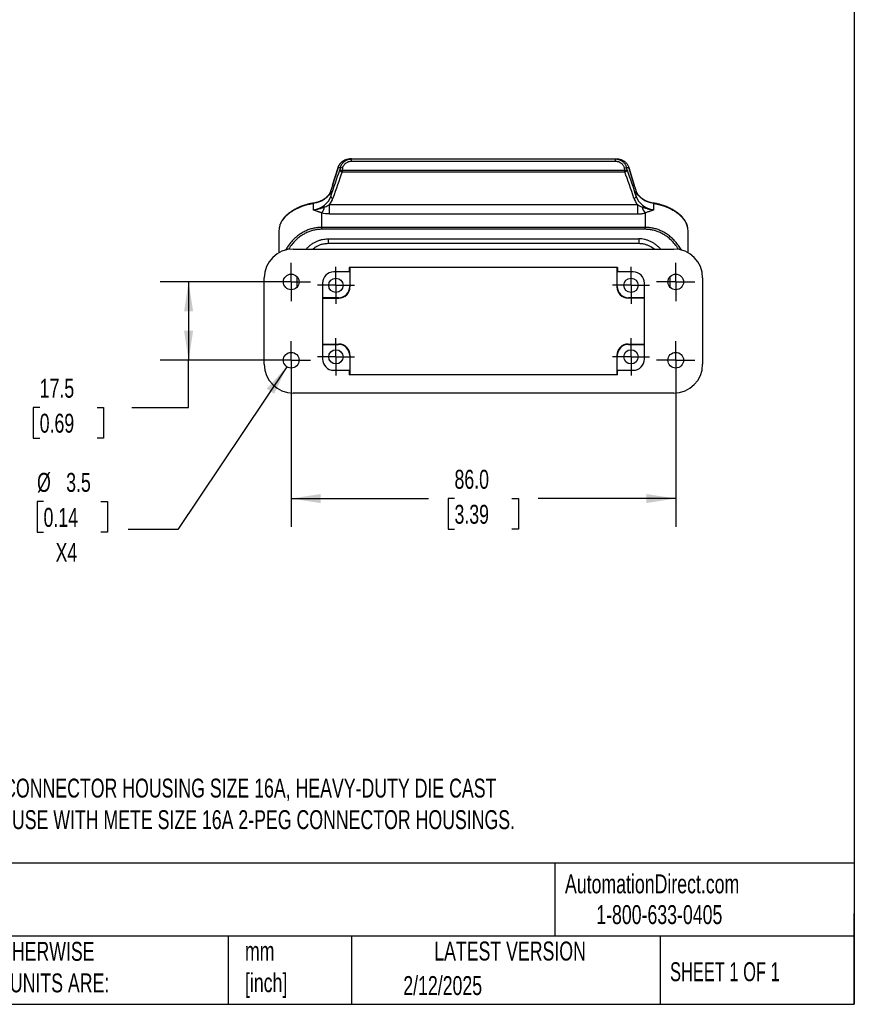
# Model space of a CAD drawing. Header units: millimetres. Extents: x 8 to 546, y 13 to 419.
# Tile 9 of 13: x 359 to 546, y 13 to 233. Entities that reach past the tile are written whole.
import ezdxf

# ---------------------------------------------------------------- set-up
doc = ezdxf.new("R2010")
doc.units = ezdxf.units.MM
doc.header["$LTSCALE"] = 2
doc.linetypes.add('SLD-Center', pattern=[19.05, 15.24, -1.27, 1.27, -1.27])
doc.linetypes.add('SLD-Solid', pattern=[0])
doc.layers.add('CENTER', color=40, linetype='SLD-Center')
doc.layers.add('DIMENSIONS', color=140, linetype='SLD-Solid', lineweight=25)
doc.layers.add('TEXT', color=140, linetype='SLD-Solid', lineweight=25)
doc.styles.add('SLDTEXTSTYLE0', font='TXT', dxfattribs={"width": 0.7})
doc.styles.add('SLDTEXTSTYLE1', font='TXT', dxfattribs={"width": 0.65})
doc.dimstyles.new('SLDDIMSTYLE0', dxfattribs={"dimtxt": 4.316016, "dimasz": 6.604, "dimexe": 0, "dimexo": 0.0625, "dimgap": 1.079004, "dimtad": 0, "dimtih": 1, "dimtoh": 1, "dimrnd": 1e-09, "dimzin": 4, "dimdsep": 46, "dimtxsty": 'SLDTEXTSTYLE0', "dimsah": 1, "dimcen": 0.09, "dimadec": 0, "dimazin": 1, "dimtfac": 1, "dimtofl": 0, "dimtmove": 0, "dimatfit": 3, "dimfxl": 0, "dimfrac": 2, "dimtolj": 1, "dimtzin": 12, "dimarcsym": 0})
doc.dimstyles.new('SLDDIMSTYLE2', dxfattribs={"dimtxt": 4.316016, "dimasz": 6.604, "dimexe": 0, "dimexo": 0.0625, "dimgap": 1.079004, "dimtad": 0, "dimtih": 1, "dimtoh": 1, "dimrnd": 1e-09, "dimzin": 12, "dimdsep": 46, "dimtxsty": 'SLDTEXTSTYLE0', "dimsah": 1, "dimcen": 0.09, "dimadec": 0, "dimazin": 3, "dimtfac": 1, "dimtofl": 0, "dimtmove": 0, "dimatfit": 3, "dimfxl": 0, "dimfrac": 2, "dimtolj": 1, "dimtzin": 12, "dimarcsym": 0})
doc.dimstyles.new('SLDDIMSTYLE4', dxfattribs={"dimtxt": 4.316016, "dimasz": 6.604, "dimexe": 0, "dimexo": 0.0625, "dimgap": 1.079004, "dimtad": 0, "dimtih": 1, "dimtoh": 1, "dimrnd": 1e-09, "dimzin": 12, "dimdsep": 46, "dimtxsty": 'SLDTEXTSTYLE0', "dimsah": 1, "dimcen": 0, "dimadec": 0, "dimazin": 3, "dimtfac": 1, "dimtofl": 0, "dimtmove": 0, "dimatfit": 3, "dimfxl": 0, "dimfrac": 2, "dimtolj": 1, "dimtzin": 12, "dimarcsym": 0})

# ---------------------------------------------------------------- blocks, each defined once
blk = doc.blocks.new('_D_8')
at = {"layer": 'DIMENSIONS'}
for p, q in [((420.16, 154.2), (420.16, 119.45)), ((506.16, 154.2), (506.16, 119.45)), ((420.16, 125.8), (450.84, 125.8)), ((456.68, 125.8), (455.23, 125.8)), ((455.23, 125.8), (455.23, 118.94)), ((469.51, 125.8), (470.96, 125.8)), ((470.96, 125.8), (470.96, 118.94)), ((506.16, 125.8), (475.36, 125.8)), ((455.23, 118.94), (456.68, 118.94)), ((470.96, 118.94), (469.51, 118.94))]:
    blk.add_line(p, q, dxfattribs=at)
for points in [[(420.16, 125.8), (426.76, 124.78), (426.76, 126.81)], [(506.16, 125.8), (499.55, 126.81), (499.55, 124.78)]]:
    blk.add_solid(points, dxfattribs=at)
at = {"layer": 'DIMENSIONS', "char_height": 4.233, "attachment_point": 1, "style": 'SLDTEXTSTYLE0'}
for s, insert in [('86.0', (456.68, 132.22)), ('3.39', (456.68, 124.39))]:
    blk.add_mtext(s, dxfattribs=dict(at, insert=insert))
blk = doc.blocks.new('_D_9')
at = {"layer": 'DIMENSIONS'}
for p, q in [((417.62, 174.24), (390.86, 174.24)), ((397.21, 174.24), (397.21, 156.74)), ((417.62, 156.74), (390.86, 156.74)), ((397.21, 146.16), (397.21, 156.74)), ((363.91, 146.16), (362.46, 146.16)), ((362.46, 146.16), (362.46, 139.3)), ((376.73, 146.16), (378.18, 146.16)), ((378.18, 146.16), (378.18, 139.3)), ((384.51, 146.16), (397.21, 146.16)), ((362.46, 139.3), (363.91, 139.3)), ((378.18, 139.3), (376.73, 139.3))]:
    blk.add_line(p, q, dxfattribs=at)
for points in [[(397.21, 174.24), (396.2, 167.63), (398.23, 167.63)], [(397.21, 156.74), (398.23, 163.34), (396.2, 163.34)]]:
    blk.add_solid(points, dxfattribs=at)
at = {"layer": 'DIMENSIONS', "char_height": 4.233, "attachment_point": 1, "style": 'SLDTEXTSTYLE0'}
for s, insert in [('17.5', (363.91, 152.58)), ('0.69', (363.91, 144.76))]:
    blk.add_mtext(s, dxfattribs=dict(at, insert=insert))
blk = doc.blocks.new('_D_10')
at = {"layer": 'DIMENSIONS'}
for p, q in [((419.18, 155.28), (394.79, 118.84)), ((364.77, 125.11), (363.32, 125.11)), ((363.32, 125.11), (363.32, 118.25)), ((377.6, 125.11), (379.05, 125.11)), ((379.05, 125.11), (379.05, 118.25)), ((363.32, 118.25), (364.77, 118.25)), ((379.05, 118.25), (377.6, 118.25)), ((394.79, 118.84), (383.67, 118.84))]:
    blk.add_line(p, q, dxfattribs=at)
blk.add_solid([(419.18, 155.28), (414.67, 150.36), (416.35, 149.23)], dxfattribs=at)
at = {"layer": 'DIMENSIONS', "char_height": 4.233, "attachment_point": 1, "style": 'SLDTEXTSTYLE0'}
for s, insert in [('%%c', (363.31, 131.53)), ('3.5', (369.83, 131.53)), ('0.14', (364.77, 123.7)), ('X4', (367.46, 115.88))]:
    blk.add_mtext(s, dxfattribs=dict(at, insert=insert))
blk = doc.blocks.new('SW_CENTERMARKSYMBOL_7')
at = {"layer": 'CENTER', "color": 0}
for p, q in [((0, 2.54), (0, 4.14)), ((0, 0), (0, 2.54)), ((-2.54, 0), (-4.14, 0)), ((0, 0), (-2.54, 0)), ((0, 0), (0, -2.54)), ((0, 0), (2.54, 0)), ((2.54, 0), (4.14, 0)), ((0, -2.54), (0, -4.14))]:
    blk.add_line(p, q, dxfattribs=at)
blk = doc.blocks.new('SW_CENTERMARKSYMBOL_8')
at = {"layer": 'CENTER', "color": 0}
for p, q in [((0, 2.54), (0, 4.14)), ((0, 0), (0, 2.54)), ((-2.54, 0), (-4.14, 0)), ((0, 0), (-2.54, 0)), ((0, 0), (0, -2.54)), ((0, 0), (2.54, 0)), ((2.54, 0), (4.14, 0)), ((0, -2.54), (0, -4.14))]:
    blk.add_line(p, q, dxfattribs=at)
blk = doc.blocks.new('SW_CENTERMARKSYMBOL_9')
at = {"layer": 'CENTER', "color": 0}
for p, q in [((0, 2.54), (0, 4.14)), ((0, 0), (0, 2.54)), ((-2.54, 0), (-4.14, 0)), ((0, 0), (-2.54, 0)), ((0, 0), (0, -2.54)), ((0, 0), (2.54, 0)), ((2.54, 0), (4.14, 0)), ((0, -2.54), (0, -4.14))]:
    blk.add_line(p, q, dxfattribs=at)
blk = doc.blocks.new('SW_CENTERMARKSYMBOL_10')
at = {"layer": 'CENTER', "color": 0}
for p, q in [((0, 2.54), (0, 4.14)), ((0, 0), (0, 2.54)), ((-2.54, 0), (-4.14, 0)), ((0, 0), (-2.54, 0)), ((0, 0), (0, -2.54)), ((0, 0), (2.54, 0)), ((2.54, 0), (4.14, 0)), ((0, -2.54), (0, -4.14))]:
    blk.add_line(p, q, dxfattribs=at)
blk = doc.blocks.new('SW_CENTERMARKSYMBOL_11')
at = {"layer": 'CENTER', "color": 0}
for p, q in [((0, 2.54), (0, 4.29)), ((0, 0), (0, 2.54)), ((-2.54, 0), (-4.29, 0)), ((0, 0), (-2.54, 0)), ((0, 0), (0, -2.54)), ((0, 0), (2.54, 0)), ((2.54, 0), (4.29, 0)), ((0, -2.54), (0, -4.29))]:
    blk.add_line(p, q, dxfattribs=at)
blk = doc.blocks.new('SW_CENTERMARKSYMBOL_12')
at = {"layer": 'CENTER', "color": 0}
for p, q in [((0, 2.54), (0, 4.29)), ((0, 0), (0, 2.54)), ((-2.54, 0), (-4.29, 0)), ((0, 0), (-2.54, 0)), ((0, 0), (0, -2.54)), ((0, 0), (2.54, 0)), ((2.54, 0), (4.29, 0)), ((0, -2.54), (0, -4.29))]:
    blk.add_line(p, q, dxfattribs=at)
blk = doc.blocks.new('SW_CENTERMARKSYMBOL_13')
at = {"layer": 'CENTER', "color": 0}
for p, q in [((0, 2.54), (0, 4.29)), ((0, 0), (0, 2.54)), ((-2.54, 0), (-4.29, 0)), ((0, 0), (-2.54, 0)), ((0, 0), (0, -2.54)), ((0, 0), (2.54, 0)), ((2.54, 0), (4.29, 0)), ((0, -2.54), (0, -4.29))]:
    blk.add_line(p, q, dxfattribs=at)
blk = doc.blocks.new('SW_CENTERMARKSYMBOL_14')
at = {"layer": 'CENTER', "color": 0}
for p, q in [((0, 2.54), (0, 4.29)), ((0, 0), (0, 2.54)), ((-2.54, 0), (-4.29, 0)), ((0, 0), (-2.54, 0)), ((0, 0), (0, -2.54)), ((0, 0), (2.54, 0)), ((2.54, 0), (4.29, 0)), ((0, -2.54), (0, -4.29))]:
    blk.add_line(p, q, dxfattribs=at)

msp = doc.modelspace()

# ---------------------------------------------------------------- linework, layer by layer
for p, q in [((433.619, 201.735), (433.205, 201.735)), ((433.619, 201.235), (433.619, 201.735)), ((433.619, 201.735), (492.697, 201.735)), ((433.619, 201.235), (492.697, 201.235)), ((492.697, 201.235), (492.697, 201.735)), ((492.697, 201.735), (493.111, 201.735)), ((429.417, 195.857), (430.635, 199.796)), ((430.641, 199.831), (429.422, 195.893)), ((430.635, 199.796), (430.641, 199.831)), ((430.635, 199.796), (431.17, 199.796)), ((430.695, 199.947), (430.65, 199.852)), ((431.17, 199.796), (431.053, 199.291)), ((431.053, 199.291), (431.536, 199.179)), ((431.653, 199.683), (431.17, 199.796)), ((431.653, 199.683), (431.536, 199.179)), ((494.78, 199.179), (431.536, 199.179)), ((431.536, 199.179), (431.536, 198.835)), ((431.536, 198.835), (494.78, 198.835)), ((494.663, 199.683), (495.146, 199.796)), ((494.663, 199.683), (494.78, 199.179)), ((494.78, 199.179), (495.263, 199.291)), ((494.78, 198.835), (494.78, 199.179)), ((495.263, 199.291), (495.146, 199.796)), ((495.146, 199.796), (495.681, 199.796)), ((495.667, 199.853), (495.64, 199.907)), ((496.894, 195.893), (495.676, 199.831)), ((495.681, 199.796), (495.676, 199.831)), ((495.681, 199.796), (496.899, 195.857)), ((429.015, 194.585), (429.015, 193.334)), ((429.432, 195.915), (429.032, 194.65)), ((429.422, 195.893), (429.417, 195.857)), ((497.284, 194.65), (496.885, 195.915)), ((496.894, 195.893), (496.899, 195.857)), ((497.301, 193.334), (497.301, 194.585)), ((425.152, 190.318), (425.152, 191.802)), ((428.728, 191.558), (497.588, 191.558)), ((428.728, 189.43), (428.728, 191.558)), ((497.588, 191.558), (497.588, 189.43)), ((501.164, 191.802), (501.164, 190.318)), ((427.008, 186.44), (427.008, 189.661)), ((428.728, 189.43), (497.588, 189.43)), ((499.308, 189.661), (499.308, 186.44)), ((417.408, 185.688), (417.408, 180.752)), ((427.008, 186.007), (427.008, 186.44)), ((499.308, 186.44), (427.008, 186.44)), ((499.308, 186.007), (427.008, 186.007)), ((499.308, 186.007), (499.308, 186.44)), ((508.908, 180.752), (508.908, 185.688)), ((428.408, 183.871), (497.908, 183.871)), ((428.408, 183.871), (428.408, 182.871)), ((428.408, 182.871), (497.908, 182.871)), ((497.908, 183.871), (497.908, 182.871)), ((420.594, 181.592), (505.722, 181.592)), ((433.158, 176.485), (429.658, 176.485)), ((493.158, 177.485), (433.158, 177.485)), ((433.158, 177.485), (433.158, 176.485)), ((433.234, 177.485), (433.234, 173.209)), ((433.308, 177.485), (433.308, 173.135)), ((493.008, 177.485), (493.008, 173.135)), ((493.082, 173.209), (493.082, 177.485)), ((493.158, 177.485), (493.158, 176.485)), ((496.658, 176.485), (493.158, 176.485)), ((414.137, 155.835), (414.137, 175.135)), ((421.408, 175.46), (421.408, 173.01)), ((427.158, 173.985), (427.158, 156.985)), ((499.158, 156.985), (499.158, 173.985)), ((504.908, 173.01), (504.908, 175.46)), ((512.179, 175.135), (512.179, 155.835)), ((433.234, 173.209), (433.308, 173.135)), ((493.008, 173.135), (493.082, 173.209)), ((430.734, 170.709), (427.158, 170.709)), ((427.158, 170.635), (430.808, 170.635)), ((430.808, 170.635), (430.734, 170.709)), ((495.582, 170.709), (495.508, 170.635)), ((499.158, 170.635), (495.508, 170.635)), ((499.158, 170.709), (495.582, 170.709)), ((427.158, 160.335), (430.808, 160.335)), ((427.158, 160.261), (430.734, 160.261)), ((430.808, 160.335), (430.734, 160.261)), ((495.508, 160.335), (495.582, 160.261)), ((495.508, 160.335), (499.158, 160.335)), ((495.582, 160.261), (499.158, 160.261)), ((433.308, 157.835), (433.234, 157.761)), ((433.234, 157.761), (433.234, 153.485)), ((433.308, 157.835), (433.308, 153.485)), ((493.082, 157.761), (493.008, 157.835)), ((493.008, 157.835), (493.008, 153.485)), ((493.082, 153.485), (493.082, 157.761)), ((429.658, 154.485), (433.158, 154.485)), ((433.158, 154.485), (433.158, 153.485)), ((493.158, 153.485), (493.158, 154.485)), ((493.158, 154.485), (496.658, 154.485)), ((493.158, 153.485), (433.158, 153.485)), ((505.722, 149.378), (420.594, 149.378))]:
    msp.add_line(p, q)
at = {"flags": 128}
for points in [[(430.641, 199.831), (430.645, 199.842), (430.65, 199.853)], [(495.676, 199.831), (495.672, 199.842), (495.667, 199.853)], [(429.015, 194.585), (429.026, 194.637), (429.032, 194.651)], [(497.301, 194.585), (497.291, 194.637), (497.284, 194.651)], [(425.152, 191.802), (425.157, 191.838), (425.165, 191.861), (425.176, 191.872), (425.177, 191.872)], [(501.164, 191.802), (501.159, 191.838), (501.151, 191.861), (501.141, 191.872), (501.139, 191.872)]]:
    msp.add_lwpolyline(points, dxfattribs=at)
for centre, radius in [((420.158, 174.235), 1.75), ((430.158, 173.485), 1.6), ((496.158, 173.485), 1.6), ((506.158, 174.235), 1.75), ((430.158, 157.485), 1.6), ((496.158, 157.485), 1.6), ((420.158, 156.735), 1.75), ((506.158, 156.735), 1.75)]:
    msp.add_circle(centre, radius)
for centre, radius, start, end in [((429.54, 193.475), 0.544, 195.05195, 265.50903), ((496.776, 193.475), 0.544, 274.49099, 344.94798), ((424.994, 191.436), 2.685, 318.59508, 350.37347), ((501.322, 191.436), 2.685, 189.62653, 221.40492), ((419.319, 188.971), 0.275, 133.92553, 164.34392), ((506.998, 188.971), 0.275, 15.65552, 46.1093), ((420.594, 175.135), 6.457, 90, 180), ((505.722, 175.135), 6.457, 0, 90), ((429.658, 173.985), 2.5, 90, 180), ((496.658, 173.985), 2.5, 0, 90), ((429.658, 156.985), 2.5, 180, 270), ((496.658, 156.985), 2.5, 270, 0), ((420.594, 155.835), 6.457, 180, 270), ((505.722, 155.835), 6.457, 270, 0)]:
    msp.add_arc(centre, radius, start, end)
for centre, major_axis in [((430.734, 173.209), (1.768, -1.768)), ((430.808, 173.135), (1.768, -1.768)), ((495.508, 173.135), (-1.768, -1.768)), ((495.582, 173.209), (-1.768, -1.768)), ((430.734, 157.761), (1.768, 1.768)), ((430.808, 157.835), (1.768, 1.768)), ((495.508, 157.835), (-1.768, 1.768)), ((495.582, 157.761), (-1.768, 1.768))]:
    msp.add_ellipse(centre, major_axis=major_axis, ratio=0.9999239, start_param=5.4978252, end_param=7.0685454)
for points, knots in [([(430.635, 199.796), (430.651, 199.846), (430.683, 199.947), (430.742, 200.094), (430.809, 200.236), (430.884, 200.375), (430.967, 200.508), (431.058, 200.636), (431.155, 200.758), (431.26, 200.875), (431.37, 200.985), (431.487, 201.089), (431.664, 201.231), (431.954, 201.422), (432.341, 201.596), (432.719, 201.694), (432.994, 201.731), (433.145, 201.734), (433.205, 201.735)], [0, 0, 0, 0, 0.0485113, 0.0965941, 0.1442882, 0.1916251, 0.2386297, 0.285321, 0.331713, 0.3778164, 0.4236393, 0.4691887, 0.5144716, 0.6213582, 0.76782, 0.8726434, 0.9499645, 1, 1, 1, 1]), ([(431.17, 199.796), (431.183, 199.846), (431.208, 199.949), (431.26, 200.1), (431.321, 200.251), (431.393, 200.399), (431.476, 200.544), (431.57, 200.685), (431.675, 200.822), (431.79, 200.953), (431.917, 201.077), (432.051, 201.192), (432.199, 201.3), (432.366, 201.405), (432.56, 201.506), (432.784, 201.597), (433.037, 201.672), (433.319, 201.725), (433.517, 201.732), (433.619, 201.735)], [0, 0, 0, 0, 0.04666645, 0.09405209, 0.14215897, 0.19098904, 0.24054417, 0.29082615, 0.34183668, 0.39357741, 0.4460499, 0.49925565, 0.55092735, 0.60922072, 0.67413579, 0.74567214, 0.82382903, 0.9086054, 1, 1, 1, 1]), ([(431.653, 199.683), (431.663, 199.725), (431.686, 199.815), (431.736, 199.959), (431.806, 200.12), (431.93, 200.343), (432.113, 200.58), (432.356, 200.805), (432.633, 200.991), (432.925, 201.123), (433.207, 201.197), (433.425, 201.23), (433.559, 201.234), (433.619, 201.235)], [0, 0, 0, 0, 0.0474855, 0.1036826, 0.1685063, 0.2419461, 0.3868168, 0.4987772, 0.6086925, 0.7563475, 0.85119, 0.9324505, 1, 1, 1, 1]), ([(492.697, 201.735), (492.749, 201.734), (492.852, 201.732), (493.003, 201.718), (493.147, 201.696), (493.284, 201.667), (493.414, 201.632), (493.537, 201.593), (493.652, 201.549), (493.76, 201.501), (493.861, 201.452), (493.954, 201.401), (494.041, 201.348), (494.121, 201.296), (494.194, 201.244), (494.319, 201.148), (494.487, 200.999), (494.68, 200.78), (494.842, 200.547), (494.974, 200.303), (495.078, 200.053), (495.124, 199.881), (495.146, 199.796)], [0, 0, 0, 0, 0.0465452, 0.091434, 0.1346664, 0.1762424, 0.2161621, 0.2544254, 0.2910324, 0.325983, 0.3592774, 0.3909155, 0.4208974, 0.4492234, 0.4758933, 0.5009076, 0.5891413, 0.6753443, 0.7595236, 0.841687, 0.9218428, 1, 1, 1, 1]), ([(492.697, 201.235), (492.741, 201.234), (492.837, 201.233), (492.991, 201.216), (493.163, 201.184), (493.41, 201.114), (493.683, 200.991), (493.96, 200.805), (494.204, 200.58), (494.399, 200.327), (494.535, 200.071), (494.616, 199.868), (494.649, 199.74), (494.663, 199.683)], [0, 0, 0, 0, 0.0493741, 0.1064952, 0.1712813, 0.2437075, 0.3913541, 0.5012783, 0.6132296, 0.7581099, 0.8540848, 0.9347538, 1, 1, 1, 1]), ([(493.111, 201.735), (493.153, 201.735), (493.254, 201.733), (493.434, 201.717), (493.665, 201.677), (493.983, 201.589), (494.345, 201.431), (494.675, 201.219), (494.93, 201.005), (495.13, 200.799), (495.308, 200.573), (495.462, 200.329), (495.59, 200.07), (495.651, 199.887), (495.681, 199.796)], [0, 0, 0, 0, 0.0349712, 0.0853124, 0.1510044, 0.2322644, 0.3630205, 0.4856517, 0.5688664, 0.6529928, 0.7380754, 0.8241822, 0.9114287, 1, 1, 1, 1]), ([(431.053, 199.291), (431.049, 199.25), (431.056, 199.203), (431.1, 199.105), (431.136, 199.055), (431.231, 198.964), (431.29, 198.925), (431.413, 198.866), (431.477, 198.846), (431.536, 198.835)], [0, 0, 0, 0, 0.25, 0.25, 0.5, 0.5, 0.75, 0.75, 1, 1, 1, 1]), ([(494.78, 198.835), (494.839, 198.846), (494.903, 198.866), (495.026, 198.925), (495.085, 198.964), (495.18, 199.055), (495.217, 199.105), (495.26, 199.203), (495.267, 199.25), (495.263, 199.291)], [0, 0, 0, 0, 0.25, 0.25, 0.5, 0.5, 0.75, 0.75, 1, 1, 1, 1]), ([(429.032, 194.65), (428.946, 194.431), (428.788, 194.024), (428.431, 193.53), (428.078, 193.159), (427.72, 192.862), (427.31, 192.585), (426.77, 192.305), (426.055, 192.034), (425.486, 191.929), (425.177, 191.872)], [0, 0, 0, 0, 0.1527988, 0.2828035, 0.3900995, 0.4756003, 0.5700273, 0.68815, 0.8306179, 1, 1, 1, 1]), ([(501.139, 191.872), (500.923, 191.909), (500.534, 191.976), (500.039, 192.123), (499.633, 192.277), (499.222, 192.467), (498.739, 192.75), (498.19, 193.183), (497.759, 193.683), (497.453, 194.192), (497.342, 194.494), (497.284, 194.65)], [0, 0, 0, 0, 0.117719, 0.2122521, 0.2849829, 0.3633172, 0.4738363, 0.6167135, 0.7920029, 0.8918946, 1, 1, 1, 1]), ([(419.054, 189.045), (419.106, 189.092), (419.211, 189.188), (419.377, 189.33), (419.551, 189.47), (419.732, 189.609), (419.92, 189.747), (420.114, 189.882), (420.316, 190.015), (420.524, 190.146), (420.738, 190.274), (420.958, 190.399), (421.184, 190.521), (421.416, 190.64), (421.721, 190.787), (422.105, 190.958), (422.575, 191.145), (423.062, 191.316), (423.564, 191.469), (424.08, 191.602), (424.61, 191.717), (424.971, 191.774), (425.152, 191.802)], [0, 0, 0, 0, 0.03875299, 0.0774203, 0.1160142, 0.15454595, 0.19302594, 0.23146377, 0.26986834, 0.30824798, 0.34661056, 0.38496358, 0.4233143, 0.46166984, 0.50003726, 0.57082961, 0.64173412, 0.71280191, 0.78409049, 0.85566603, 0.92760574, 1, 1, 1, 1]), ([(425.177, 191.872), (424.85, 191.817), (424.259, 191.718), (423.496, 191.515), (422.927, 191.333), (422.526, 191.186), (422.215, 191.063), (421.921, 190.938), (421.592, 190.787), (421.208, 190.596), (420.758, 190.35), (420.239, 190.031), (419.665, 189.631), (419.316, 189.331), (419.128, 189.169)], [0, 0, 0, 0, 0.1330129, 0.24044614, 0.32294293, 0.38088477, 0.4207596, 0.46589668, 0.51846129, 0.57917335, 0.65615775, 0.75172214, 0.86611703, 1, 1, 1, 1]), ([(507.188, 189.169), (507, 189.331), (506.651, 189.631), (506.077, 190.031), (505.558, 190.35), (505.108, 190.596), (504.724, 190.787), (504.395, 190.938), (504.101, 191.063), (503.79, 191.186), (503.389, 191.333), (502.821, 191.515), (502.057, 191.718), (501.466, 191.817), (501.139, 191.872)], [0, 0, 0, 0, 0.133883, 0.2482779, 0.3438424, 0.4208268, 0.481539, 0.5341036, 0.5792407, 0.6191154, 0.6770572, 0.7595539, 0.8669871, 1, 1, 1, 1]), ([(501.164, 191.802), (501.262, 191.787), (501.457, 191.758), (501.747, 191.704), (502.033, 191.645), (502.316, 191.58), (502.594, 191.509), (502.869, 191.432), (503.139, 191.35), (503.405, 191.262), (503.666, 191.17), (503.922, 191.073), (504.174, 190.971), (504.421, 190.865), (504.732, 190.723), (505.101, 190.54), (505.518, 190.312), (505.915, 190.073), (506.289, 189.826), (506.639, 189.571), (506.968, 189.31), (507.164, 189.133), (507.262, 189.045)], [0, 0, 0, 0, 0.0390499, 0.0779546, 0.1167297, 0.1553897, 0.1939479, 0.2324163, 0.2708063, 0.3091281, 0.3473914, 0.385605, 0.4237771, 0.4619155, 0.5000275, 0.5712674, 0.6424843, 0.7137246, 0.7850377, 0.8564782, 0.9281085, 1, 1, 1, 1]), ([(427.641, 190.987), (427.552, 190.949), (427.367, 190.869), (427.077, 190.758), (426.767, 190.652), (426.419, 190.547), (426.03, 190.451), (425.6, 190.368), (425.302, 190.335), (425.152, 190.318)], [0, 0, 0, 0, 0.1163896, 0.239137, 0.3673069, 0.5000458, 0.6625765, 0.8294435, 1, 1, 1, 1]), ([(427.008, 189.661), (426.955, 189.677), (426.847, 189.711), (426.687, 189.763), (426.525, 189.818), (426.36, 189.876), (426.192, 189.935), (426.01, 190.002), (425.806, 190.079), (425.617, 190.15), (425.396, 190.233), (425.253, 190.283), (425.152, 190.318)], [0, 0, 0, 0, 0.0754013, 0.1539208, 0.2356565, 0.3206954, 0.4091145, 0.5009827, 0.6169449, 0.7505437, 0.8229381, 1, 1, 1, 1]), ([(497.588, 189.43), (497.649, 189.431), (497.77, 189.432), (497.95, 189.44), (498.128, 189.453), (498.304, 189.471), (498.516, 189.498), (498.763, 189.538), (499.041, 189.593), (499.219, 189.638), (499.308, 189.661)], [0, 0, 0, 0, 0.1010771, 0.2015249, 0.3015393, 0.4012787, 0.5008653, 0.6671852, 0.8335591, 1, 1, 1, 1]), ([(501.164, 190.318), (501.089, 190.326), (500.945, 190.341), (500.739, 190.37), (500.553, 190.401), (500.384, 190.434), (500.233, 190.467), (500.099, 190.498), (499.981, 190.528), (499.761, 190.587), (499.446, 190.683), (499.046, 190.827), (498.796, 190.935), (498.675, 190.987)], [0, 0, 0, 0, 0.0849768, 0.1632944, 0.2350732, 0.3004289, 0.3594782, 0.4123406, 0.4591381, 0.4999928, 0.6757745, 0.8431018, 1, 1, 1, 1]), ([(501.164, 190.318), (501.063, 190.283), (500.92, 190.233), (500.699, 190.15), (500.51, 190.079), (500.253, 189.982), (499.965, 189.878), (499.638, 189.765), (499.415, 189.694), (499.308, 189.661)], [0, 0, 0, 0, 0.1770694, 0.2494748, 0.3830648, 0.4990543, 0.6793285, 0.8460912, 1, 1, 1, 1]), ([(419.128, 189.169), (418.925, 188.97), (418.5, 188.556), (418.002, 187.843), (417.601, 187.031), (417.492, 186.44), (417.435, 186.134)], [0, 0, 0, 0, 0.2194898, 0.4591752, 0.7194612, 1, 1, 1, 1]), ([(508.881, 186.134), (508.833, 186.406), (508.736, 186.95), (508.374, 187.737), (507.878, 188.487), (507.417, 188.942), (507.188, 189.169)], [0, 0, 0, 0, 0.2532842, 0.5048572, 0.7539078, 1, 1, 1, 1]), ([(427.008, 186.44), (426.709, 186.431), (426.109, 186.412), (425.213, 186.262), (424.329, 186.022), (423.454, 185.681), (422.593, 185.235), (421.754, 184.678), (420.95, 184.013), (420.132, 183.167), (419.431, 182.279), (419.061, 181.606), (418.918, 181.345)], [0, 0, 0, 0, 0.0893259, 0.1794265, 0.2705305, 0.3628589, 0.4595977, 0.559716, 0.6634082, 0.7708489, 0.9110776, 1, 1, 1, 1]), ([(427.008, 186.007), (426.73, 185.998), (426.174, 185.981), (425.331, 185.842), (424.486, 185.613), (423.637, 185.278), (422.81, 184.842), (422.009, 184.301), (421.254, 183.665), (420.483, 182.851), (419.899, 182.12), (419.612, 181.598), (419.545, 181.476)], [0, 0, 0, 0, 0.0910957, 0.1824725, 0.2798326, 0.3780695, 0.4814506, 0.5862271, 0.6946961, 0.8048474, 0.9540716, 1, 1, 1, 1]), ([(507.418, 181.34), (507.394, 181.389), (507.202, 181.766), (506.767, 182.408), (506.104, 183.256), (505.365, 184.012), (504.562, 184.678), (503.723, 185.235), (502.862, 185.681), (501.987, 186.022), (501.103, 186.262), (500.208, 186.412), (499.607, 186.431), (499.308, 186.44)], [0, 0, 0, 0, 0.0163503, 0.1263063, 0.2303636, 0.3376381, 0.441168, 0.541128, 0.6377119, 0.7298963, 0.8208574, 0.9108159, 1, 1, 1, 1]), ([(506.772, 181.474), (506.704, 181.597), (506.418, 182.119), (505.833, 182.851), (505.063, 183.665), (504.307, 184.301), (503.507, 184.842), (502.679, 185.277), (501.83, 185.613), (500.985, 185.841), (500.142, 185.981), (499.586, 185.998), (499.308, 186.007)], [0, 0, 0, 0, 0.0460793, 0.1953218, 0.3053935, 0.413896, 0.5185929, 0.6220097, 0.7201682, 0.8175656, 0.9088947, 1, 1, 1, 1]), ([(423.544, 181.592), (423.691, 181.752), (424.01, 182.099), (424.563, 182.557), (425.178, 182.975), (425.815, 183.31), (426.468, 183.566), (427.324, 183.807), (427.98, 183.845), (428.408, 183.871)], [0, 0, 0, 0, 0.1175093, 0.2554201, 0.3884726, 0.5199202, 0.6446627, 0.7684599, 1, 1, 1, 1]), ([(424.979, 181.592), (425.213, 181.771), (425.581, 182.052), (426.18, 182.371), (426.776, 182.617), (427.535, 182.824), (428.102, 182.854), (428.408, 182.871)], [0, 0, 0, 0, 0.2361966, 0.3713463, 0.5444354, 0.7542269, 1, 1, 1, 1]), ([(502.772, 181.592), (502.625, 181.752), (502.306, 182.099), (501.752, 182.558), (501.138, 182.975), (500.501, 183.31), (499.848, 183.568), (499.198, 183.743), (498.549, 183.851), (498.122, 183.864), (497.908, 183.871)], [0, 0, 0, 0, 0.1175639, 0.2553373, 0.388442, 0.5197522, 0.64455, 0.768212, 0.88429, 1, 1, 1, 1]), ([(497.908, 182.871), (498.193, 182.857), (498.729, 182.83), (499.462, 182.641), (500.071, 182.405), (500.688, 182.072), (501.11, 181.809), (501.334, 181.597), (501.339, 181.592)], [0, 0, 0, 0, 0.22869298, 0.43054844, 0.60523899, 0.75200236, 0.99464105, 1, 1, 1, 1])]:
    msp.add_open_spline(points, degree=3, knots=knots)
for points in [[(429.015, 193.334), (429.701, 195.432), (430.383, 197.425), (431.053, 199.291)], [(431.536, 198.835), (430.866, 196.986), (430.184, 195.012), (429.498, 192.933)], [(496.818, 192.933), (496.132, 195.012), (495.451, 196.986), (494.78, 198.835)], [(495.263, 199.291), (495.934, 197.425), (496.615, 195.432), (497.301, 193.334)], [(429.015, 194.585), (428.526, 193.079), (427.016, 192.064), (425.152, 191.802)], [(429.417, 195.857), (429.283, 195.424), (429.148, 194.999), (429.015, 194.585)], [(497.301, 194.585), (497.168, 194.999), (497.034, 195.424), (496.899, 195.857)], [(501.164, 191.802), (499.3, 192.064), (497.79, 193.079), (497.301, 194.585)], [(425.152, 190.318), (427.008, 190.632), (428.527, 191.852), (429.015, 193.334)], [(427.641, 190.987), (428.073, 191.178), (428.433, 191.38), (428.728, 191.558)], [(428.728, 191.558), (429.074, 191.977), (429.338, 192.442), (429.498, 192.933)], [(496.818, 192.933), (496.978, 192.442), (497.242, 191.977), (497.588, 191.558)], [(497.301, 193.334), (497.789, 191.852), (499.308, 190.632), (501.164, 190.318)], [(497.588, 191.558), (497.889, 191.377), (498.244, 191.177), (498.675, 190.987)], [(428.728, 189.43), (428.128, 189.43), (427.538, 189.52), (427.008, 189.661)], [(419.054, 189.045), (417.987, 188.059), (417.408, 186.878), (417.408, 185.688)], [(508.908, 185.688), (508.908, 186.878), (508.329, 188.059), (507.262, 189.045)]]:
    msp.add_open_spline(points, degree=3)
at = {"layer": 'TEXT'}
for p, q in [((546.1, 419.1), (546.1, 12.7)), ((546.1, 44.252), (12.7, 44.252)), ((479.151, 44.252), (479.151, 27.94)), ((546.1, 12.7), (546.1, 33.02)), ((546.1, 27.94), (12.7, 27.94)), ((406.049, 27.94), (406.049, 12.7)), ((433.624, 27.94), (433.624, 12.7)), ((502.697, 27.94), (502.697, 12.7)), ((12.7, 12.7), (546.1, 12.7))]:
    msp.add_line(p, q, dxfattribs=at)

# ---------------------------------------------------------------- block references
at = {"layer": 'CENTER'}
for name, p in [('SW_CENTERMARKSYMBOL_14', (420.158, 174.235)), ('SW_CENTERMARKSYMBOL_11', (506.158, 174.235)), ('SW_CENTERMARKSYMBOL_8', (430.158, 173.485)), ('SW_CENTERMARKSYMBOL_7', (496.158, 173.485)), ('SW_CENTERMARKSYMBOL_13', (420.158, 156.735)), ('SW_CENTERMARKSYMBOL_9', (430.158, 157.485)), ('SW_CENTERMARKSYMBOL_10', (496.158, 157.485)), ('SW_CENTERMARKSYMBOL_12', (506.158, 156.735))]:
    msp.add_blockref(name, p, dxfattribs=at)

# ---------------------------------------------------------------- texts
at = {"layer": 'TEXT'}
for s, insert, char_height, attachment_point, style in [('SINGLE LEVER, CONNECTOR HOUSING SIZE 16A, HEAVY-DUTY DIE CAST ^JALUMINUM. FOR USE WITH METE SIZE 16A 2-PEG CONNECTOR HOUSINGS.', (324.902, 63.164), 4.233333, 1, 'SLDTEXTSTYLE0'), ('AutomationDirect.com', (481.39, 41.753), 4.23333, 1, 'SLDTEXTSTYLE0'), ('1-800-633-0405', (488.383, 34.874), 4.23333, 1, 'SLDTEXTSTYLE0'), ('UNLESS OTHERWISE ^JSPECIFIED UNITS ARE:', (335.216, 26.662), 4.23333, 1, 'SLDTEXTSTYLE0'), ('LATEST VERSION', (469.104, 26.728), 4.23333, 2, 'SLDTEXTSTYLE0'), ('mm^J[inch]', (409.814, 26.714), 4.2333, 1, 'SLDTEXTSTYLE0'), ('SHEET 1 OF 1', (504.883, 22.103), 4.23333, 1, 'SLDTEXTSTYLE1'), ('2/12/2025', (445.226, 19.006), 4.2333, 1, 'SLDTEXTSTYLE0')]:
    msp.add_mtext(s, dxfattribs=dict(at, insert=insert, char_height=char_height, attachment_point=attachment_point, style=style))

# ---------------------------------------------------------------- dimensions: what is measured, and where the dimension line sits
at = {"layer": 'DIMENSIONS'}
dim = msp.add_linear_dim(base=(397.213, 156.735), p1=(420.158, 174.235), p2=(420.158, 156.735), angle=90, dimstyle='SLDDIMSTYLE2', dxfattribs=at)
dim.commit()
dim.dimension.update_dxf_attribs({"geometry": '_D_9', "text_midpoint": (397.213, 146.161), "dimtype": 160})
dim = msp.add_diameter_dim_2p(p1=(421.132, 158.189), p2=(419.184, 155.281), text='<>\\PX4', dimstyle='SLDDIMSTYLE4', dxfattribs=at)
dim.commit()
dim.dimension.update_dxf_attribs({"geometry": '_D_10', "text_midpoint": (371.187, 121.068), "dimtype": 163})
dim = msp.add_linear_dim(base=(506.158, 125.797), p1=(420.158, 156.735), p2=(506.158, 156.735), dimstyle='SLDDIMSTYLE0', dxfattribs=at)
dim.commit()
dim.dimension.update_dxf_attribs({"geometry": '_D_8', "text_midpoint": (463.096, 125.797), "dimtype": 160})

doc.saveas('drawing.dxf')
